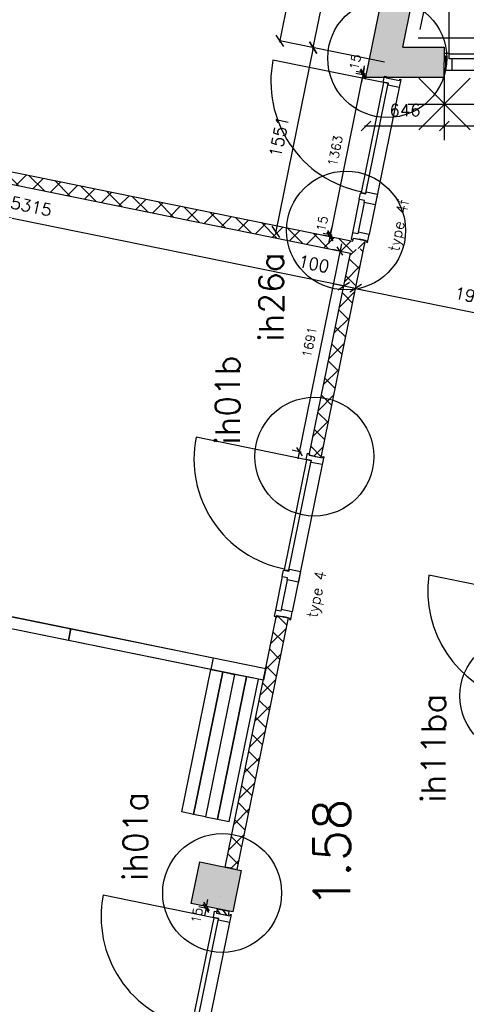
# Model space of a CAD drawing. Extents: x -84256 to 172857, y -58817 to 112048.
# Tile 76 of 90: x 33192 to 36877, y 80991 to 89123. Entities that reach past the tile are written whole.
import ezdxf
from ezdxf.enums import TextEntityAlignment as Align

# ---------------------------------------------------------------- set-up
doc = ezdxf.new("R2010")
doc.units = 0
doc.header["$LTSCALE"] = 50
doc.header["$MEASUREMENT"] = 0
doc.header["$PDMODE"] = 3
doc.header["$PDSIZE"] = 0.001
doc.linetypes.add('DASHDOT', pattern=[25, 12.5, -6.25, 0, -6.25])
doc.linetypes.add('HIDDEN2', pattern=[0.1875, 0.125, -0.0625])
doc.layers.get('0').update_dxf_attribs({"linetype": 'CONTINUOUS'})
doc.layers.get('DEFPOINTS').update_dxf_attribs({"linetype": 'CONTINUOUS'})
for name, color, linetype in [('00', 7, 'CONTINUOUS'), ('_BRANDCOMPART', 6, 'DASHDOT'), ('_DETAILNUMMERS', 4, 'CONTINUOUS'), ('_DETAILNUMMERSTEKST', 4, 'CONTINUOUS'), ('_INTERIEUR', 7, 'CONTINUOUS'), ('A--A21--_F-2--', 7, 'CONTINUOUS'), ('A--A21--_F12--', 7, 'CONTINUOUS'), ('A--A21--_F123-', 9, 'CONTINUOUS'), ('A--A22--_F123-', 9, 'CONTINUOUS'), ('A--A28--_F12--', 7, 'CONTINUOUS'), ('A--L21--', 3, 'CONTINUOUS'), ('A--L21--_F-23-', 7, 'CONTINUOUS'), ('A--L21--_F12--', 7, 'CONTINUOUS'), ('A--L22--', 7, 'CONTINUOUS'), ('A--L22--_F-2--', 7, 'CONTINUOUS'), ('A--L28--', 7, 'CONTINUOUS'), ('A--L28--_F12--', 7, 'CONTINUOUS'), ('A--L32--', 7, 'CONTINUOUS'), ('A--L32--_F123-', 1, 'CONTINUOUS'), ('A--L32--_F123-DRAAIR', 7, 'CONTINUOUS'), ('A--L32AC1_BINNENKOZIJN', 1, 'HIDDEN2'), ('A--L90--', 7, 'CONTINUOUS'), ('A--M$1A-_F123-', 1, 'CONTINUOUS'), ('A--M1$A-_F123-', 1, 'CONTINUOUS'), ('A--T$1A-_F123-_R', 4, 'CONTINUOUS'), ('TEKSTKOZIJNMERK', 2, 'CONTINUOUS'), ('X--LR---_CP', 7, 'CONTINUOUS')]:
    doc.layers.add(name, color=color, linetype=linetype)
doc.styles.add('ALFA-0_25', font='ROMANS')
doc.styles.add('B-01', font='SIMPLEX.SHX', dxfattribs={"width": 0.8, "height": 4.5})
doc.styles.add('HIEMSTRA', font='romans.shx')
doc.dimstyles.new('BEILEN', dxfattribs={"dimscale": 40, "dimtxt": 2.5, "dimasz": 2, "dimexe": 0.3, "dimexo": 0.3, "dimgap": 2, "dimtad": 1, "dimdec": 0, "dimzin": 0, "dimdsep": 46, "dimtxsty": 'HIEMSTRA', "dimblk1": 'OBLIQUE', "dimblk2": 'OBLIQUE', "dimsah": 1, "dimcen": -0.09, "dimdle": 0.3, "dimse1": 1, "dimclrd": 2, "dimclre": 2, "dimclrt": 3, "dimadec": 0, "dimazin": 0, "dimtfac": 1, "dimtdec": 4, "dimtofl": 0, "dimtmove": 2, "dimatfit": 3, "dimldrblk": 'OBLIQUE', "dimfxl": 1, "dimtvp": 625, "dimtolj": 1, "dimtzin": 0, "dimarcsym": 0})
doc.dimstyles.get("Standard").update_dxf_attribs({"dimscale": 40, "dimtxt": 2.5, "dimasz": 2, "dimexe": 0.3, "dimexo": 0.3, "dimgap": 2, "dimtad": 0, "dimdec": 0, "dimzin": 0, "dimdsep": 46, "dimtxsty": 'HIEMSTRA', "dimblk1": 'OBLIQUE', "dimblk2": 'OBLIQUE', "dimsah": 1, "dimcen": -0.09, "dimdle": 0.3, "dimse1": 1, "dimclrd": 2, "dimclre": 2, "dimclrt": 3, "dimadec": 0, "dimazin": 0, "dimtfac": 1, "dimtdec": 4, "dimtix": 1, "dimtmove": 0, "dimatfit": 3, "dimldrblk": 'OBLIQUE', "dimfxl": 1, "dimtvp": 625, "dimtolj": 1, "dimtzin": 0, "dimarcsym": 0})
doc.dimstyles.new('STANDARD$0', dxfattribs={"dimscale": 50, "dimtxt": 2.5, "dimasz": 2, "dimexe": 2, "dimexo": 0, "dimgap": 2, "dimtad": 1, "dimdec": 0, "dimzin": 0, "dimdsep": 46, "dimtxsty": 'ALFA-0_25', "dimblk1": 'OBLIQUE', "dimblk2": 'OBLIQUE', "dimsah": 1, "dimcen": -3, "dimdle": 2, "dimclrd": 1, "dimclre": 1, "dimclrt": 2, "dimadec": 0, "dimazin": 0, "dimtfac": 0.666667, "dimtofl": 0, "dimtmove": 2, "dimatfit": 3, "dimldrblk": 'OBLIQUE', "dimfxl": 1, "dimtvp": 0.833333, "dimtolj": 1, "dimtzin": 0, "dimarcsym": 0})

# ---------------------------------------------------------------- blocks, each defined once
blk = doc.blocks.new('*U1195')
at = {"layer": 'A--A22--_F123-', "linetype": 'Continuous'}
h = blk.add_hatch(dxfattribs=at)
h.set_pattern_fill('ALFAKRS', color=256, scale=120, style=0)
h.set_pattern_definition([(45, (-34937, -82114.17), (-84.85281, 84.85281), []), (135, (-34937, -82114.17), (-84.85281, -84.85281), [])])
h.paths.add_polyline_path([(0, 0), (-49, 10), (374.6, 2089.3), (423.6, 2079.3), (472.6, 2069.3), (49, -10)])
at = {"layer": 'A--L22--_F-2--', "color": 2, "linetype": 'Continuous'}
for points in [[(0, 0), (-49, 10), (374.6, 2089.3), (423.6, 2079.3)], [(0, 0), (49, -10), (472.6, 2069.3), (423.6, 2079.3)]]:
    blk.add_lwpolyline(points, dxfattribs=at)
blk = doc.blocks.new('*U1194')
at = {"layer": 'A--A22--_F123-', "linetype": 'Continuous'}
h = blk.add_hatch(dxfattribs=at)
h.set_pattern_fill('ALFAKRS', color=256, scale=120, style=0)
h.set_pattern_definition([(45, (-29123.75, -81282.78), (-84.85281, 84.85281), []), (135, (-29123.75, -81282.78), (-84.85281, -84.85281), [])])
h.paths.add_polyline_path([(0, 0), (10, 49), (5380, -1044.9), (5419, -1103.9), (5360.1, -1142.9), (-10, -49)])
at = {"layer": 'A--L22--_F-2--', "color": 2, "linetype": 'Continuous'}
for points in [[(0, 0), (-10, -49), (5360.1, -1142.9), (5360.1, -1142.9)], [(0, 0), (10, 49), (5380, -1044.9), (5380, -1044.9)]]:
    blk.add_lwpolyline(points, dxfattribs=at)
blk = doc.blocks.new('dr_930type4')
at = {"layer": 'A--L32--_F123-', "color": 1}
for p, q in [((67, 0), (1307, 0)), ((1038, -139), (1322, -139)), ((1057, -93.8), (1307, -93.8))]:
    blk.add_line(p, q, dxfattribs=at)
at = {"layer": 'A--L32--_F123-'}
for points in [[(0, -9), (0, 0), (67, 0), (67, -93.8), (52, -93.8), (52, -139), (0, -139), (0, -121), (12, -121), (12, -9), (0, -9)], [(969, 0), (1055, 0), (1057, 0), (1057, -93.8), (1057, -93.8), (1040, -93.8), (1040, -137), (1038, -139), (986, -139), (984, -137), (984, -93.8), (969, -93.8), (967, -93.8), (967, 0)], [(1374, -9), (1374, 0), (1307, 0), (1307, -93.8), (1322, -93.8), (1322, -139), (1374, -139), (1374, -121), (1362, -121), (1362, -9), (1374, -9)], [(54, -95.6), (54, -135.6), (980.1, -135.6), (977.1, -95.6), (54, -95.6)]]:
    blk.add_lwpolyline(points, close=True, dxfattribs=at)
blk.add_point((1374, 0), dxfattribs=at)
blk.add_point((1374, 0), dxfattribs=at)
at = {"layer": 'A--L32--_F123-DRAAIR', "color": 1}
blk.add_lwpolyline([(54, -135.6), (54, -1065.6, 0.414214), (973, -135.8)], format="xyb", dxfattribs=at)
at = {"layer": 'X--LR---_CP', "color": 1, "linetype": 'Continuous'}
blk.add_point((0, 0), dxfattribs=at)
at = {"layer": 'X--LR---_CP', "color": 1}
blk.add_point((982, 0), dxfattribs=at)
blk = doc.blocks.new('*U1174')
at = {"layer": 'A--A22--_F123-', "linetype": 'Continuous'}
h = blk.add_hatch(dxfattribs=at)
h.set_pattern_fill('ALFAKRS', color=256, scale=120, style=0)
h.set_pattern_definition([(45, (-35979.93, -87234.03), (-84.85281, 84.85281), []), (135, (-35979.93, -87234.03), (-84.85281, -84.85281), [])])
h.paths.add_polyline_path([(0, 0), (-39, 59), (-33.6, 85.4), (15.4, 75.5), (64.4, 65.5), (49, -10)])
at = {"layer": 'A--L22--_F-2--', "color": 2, "linetype": 'Continuous'}
for points in [[(-39, 59), (-39, 59), (-33.6, 85.4), (15.4, 75.5)], [(49, -10), (49, -10), (64.4, 65.5), (15.4, 75.5)]]:
    blk.add_lwpolyline(points, dxfattribs=at)
blk = doc.blocks.new('dr_880 type1')
at = {"layer": 'A--L32--_F123-', "color": 1}
blk.add_line((67, 0), (917, 0), dxfattribs=at)
at = {"layer": 'A--L32--_F123-'}
for points in [[(0, 9), (0, 0), (67, 0), (67, 93.8), (50, 93.8), (50, 139), (0, 139), (0, 121), (12, 121), (12, 9), (0, 9)], [(52, 95.6), (52, 135.6), (932, 135.6), (929, 95.6), (52, 95.6)], [(984, 9), (984, 0), (917, 0), (917, 93.8), (934, 93.8), (934, 139), (984, 139), (984, 121), (972, 121), (972, 9), (984, 9)]]:
    blk.add_lwpolyline(points, close=True, dxfattribs=at)
at = {"layer": 'A--L32--_F123-DRAAIR', "color": 1}
blk.add_lwpolyline([(52, 135.6), (52, 1015.6, -0.381848), (924.9, 135.8)], format="xyb", dxfattribs=at)
at = {"layer": 'X--LR---_CP', "color": 1}
for p in [(12, 121), (12, 9)]:
    blk.add_point(p, dxfattribs=at)
at = {"layer": 'X--LR---_CP', "color": 2}
for p in [(972, 121), (972, 9)]:
    blk.add_point(p, dxfattribs=at)
at = {"layer": 'X--LR---_CP'}
blk.add_point((0, 0), dxfattribs=at)
blk = doc.blocks.new('*U1107')
at = {"layer": 'A--A21--_F123-', "linetype": 'Continuous'}
blk.add_hatch(color=256, dxfattribs=at).paths.add_polyline_path([(0, 0), (-153, -125), (968.3, 5379.8), (1095.9, 5379.8), (1223.4, 5379.8), (153, 125)])
at = {"layer": 'A--A21--_F12--', "color": 8}
for points in [[(0, 0), (-153, -125), (1095.9, 5379.8), (968.3, 5379.8)], [(1095.9, 5379.8), (1223.4, 5379.8), (0, 0), (153, 125)]]:
    blk.add_solid(points, dxfattribs=at)
at = {"layer": 'A--L21--_F12--', "color": 3, "linetype": 'Continuous'}
for points in [[(-153, -125), (-153, -125), (968.3, 5379.8), (1095.9, 5379.8)], [(153, 125), (153, 125), (1223.4, 5379.8), (1095.9, 5379.8)]]:
    blk.add_lwpolyline(points, dxfattribs=at)
blk = doc.blocks.new('*U1091')
at = {"layer": 'A--A21--_F123-', "linetype": 'Continuous'}
blk.add_hatch(color=256, dxfattribs=at).paths.add_polyline_path([(0, 0), (-153, -125), (493, -125), (493, 0), (493, 125), (153, 125)])
at = {"layer": 'A--A21--_F12--', "color": 8}
for points in [[(493, 0), (493, 125), (0, 0), (153, 125)], [(0, 0), (-153, -125), (493, 0), (493, -125)]]:
    blk.add_solid(points, dxfattribs=at)
at = {"layer": 'A--L21--_F12--', "color": 3, "linetype": 'Continuous'}
for points in [[(153, 125), (153, 125), (493, 125), (493, 0)], [(-153, -125), (-153, -125), (493, -125), (493, 0)]]:
    blk.add_lwpolyline(points, dxfattribs=at)
blk = doc.blocks.new('Q020437-')
at = {"layer": 'A--A28--_F12--', "color": 8}
for points in [[(-175, -175), (-175, 175), (175, 175)], [(-175, -175), (175, 175), (175, -175)]]:
    blk.add_solid(points, dxfattribs=at)
at = {"layer": 'A--L28--_F12--', "color": 3, "linetype": 'Continuous'}
blk.add_lwpolyline([(-175, -175), (-175, 175), (175, 175), (175, -175)], close=True, dxfattribs=at)
at = {"layer": 'X--LR---_CP'}
for p in [(-175, 0), (-175, 0), (175, 0)]:
    blk.add_point(p, dxfattribs=at)
blk = doc.blocks.new('_OBLIQUE')
at = {"color": 0, "linetype": 'ByBlock'}
blk.add_line((-0.5, -0.5), (0.5, 0.5), dxfattribs=at)
blk = doc.blocks.new('*D217')
at = {"color": 2, "linetype": 'ByBlock', "transparency": 16777216}
blk.add_line((36435.5, 94339.5), (35334.8, 88936.1), dxfattribs=at)
at = {"layer": 'DEFPOINTS', "color": 0, "linetype": 'ByBlock', "transparency": 16777216}
for p in [(36433.1, 94327.7), (35337.2, 88947.9), (35337.2, 88947.9)]:
    blk.add_point(p, dxfattribs=at)
at = {"color": 2, "linetype": 'ByBlock', "transparency": 16777216, "xscale": 80, "yscale": 80, "zscale": 80}
for p, rotation in [((36433.1, 94327.7), 78.48629033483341), ((35337.2, 88947.9), 258.4862903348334)]:
    blk.add_blockref('_OBLIQUE', p, dxfattribs=dict(at, rotation=rotation))
at = {"color": 3, "linetype": 'ByBlock', "transparency": 16777216, "insert": (35757.8, 91663.7), "char_height": 100, "attachment_point": 5, "rotation": 78.48629, "style": 'HIEMSTRA'}
blk.add_mtext('\\A1;5490', dxfattribs=at)
blk = doc.blocks.new('*D223')
at = {"color": 2, "linetype": 'ByBlock', "transparency": 16777216}
for p, q in [((35611, 88879.9), (36384.1, 92674.9)), ((36492.4, 92640.6), (36369.9, 92665.5))]:
    blk.add_line(p, q, dxfattribs=at)
at = {"layer": 'DEFPOINTS', "color": 0, "linetype": 'ByBlock', "transparency": 16777216}
for p in [(36381.7, 92663.1), (36504.2, 92638.2), (35735.9, 88866.7)]:
    blk.add_point(p, dxfattribs=at)
at = {"color": 2, "linetype": 'ByBlock', "transparency": 16777216, "xscale": 80, "yscale": 80, "zscale": 80}
for p, rotation in [((36381.7, 92663.1), 78.48629033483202), ((35613.4, 88891.6), 258.486290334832)]:
    blk.add_blockref('_OBLIQUE', p, dxfattribs=dict(at, rotation=rotation))
at = {"color": 3, "linetype": 'ByBlock', "transparency": 16777216, "insert": (35870.2, 90803.3), "char_height": 100, "attachment_point": 5, "rotation": 78.48629, "style": 'HIEMSTRA'}
blk.add_mtext('\\A1;3849', dxfattribs=at)
blk = doc.blocks.new('*D224')
at = {"color": 2, "linetype": 'ByBlock', "transparency": 16777216}
blk.add_line((35615.8, 88903.4), (35301.4, 87360), dxfattribs=at)
at = {"layer": 'DEFPOINTS', "color": 0, "linetype": 'ByBlock', "transparency": 16777216}
for p in [(35613.4, 88891.6), (35303.8, 87371.8), (35303.8, 87371.8)]:
    blk.add_point(p, dxfattribs=at)
at = {"color": 2, "linetype": 'ByBlock', "transparency": 16777216, "xscale": 80, "yscale": 80, "zscale": 80}
for p, rotation in [((35613.4, 88891.6), 78.48629033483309), ((35303.8, 87371.8), 258.4862903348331)]:
    blk.add_blockref('_OBLIQUE', p, dxfattribs=dict(at, rotation=rotation))
at = {"color": 3, "linetype": 'ByBlock', "transparency": 16777216, "insert": (35331.2, 88157.6), "char_height": 100, "attachment_point": 5, "rotation": 78.48629, "style": 'HIEMSTRA'}
blk.add_mtext('\\A1;1551', dxfattribs=at)
blk = doc.blocks.new('*D237')
at = {"layer": 'A--M$1A-_F123-', "color": 2, "linetype": 'Continuous', "lineweight": -2, "transparency": 16777216}
blk.add_line((35951.8, 86905.7), (37895.9, 86509.7), dxfattribs=at)
at = {"layer": 'DEFPOINTS', "color": 0, "linetype": 'Continuous', "transparency": 16777216}
for p in [(35963.6, 86903.3), (37884.1, 86512.1), (37884.1, 86512.1)]:
    blk.add_point(p, dxfattribs=at)
at = {"layer": 'A--M$1A-_F123-', "color": 2, "linetype": 'Continuous', "lineweight": -2, "transparency": 16777216, "xscale": 80, "yscale": 80, "zscale": 80}
for p, rotation in [((35963.6, 86903.3), 168.4862903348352), ((37884.1, 86512.1), 348.4862903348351)]:
    blk.add_blockref('_OBLIQUE', p, dxfattribs=dict(at, rotation=rotation))
at = {"layer": 'A--M$1A-_F123-', "color": 3, "linetype": 'Continuous', "transparency": 16777216, "insert": (36949.8, 86835.1), "char_height": 100, "attachment_point": 5, "rotation": 348.48629, "style": 'HIEMSTRA'}
blk.add_mtext('\\A1;1960', dxfattribs=at)
blk = doc.blocks.new('*D307')
at = {"color": 2, "linetype": 'ByBlock', "transparency": 16777216}
for p, q in [((35865.6, 86923.3), (35787.2, 86939.2)), ((35963.6, 86903.3), (35865.6, 86923.3)), ((35963.6, 86903.3), (36042, 86887.3))]:
    blk.add_line(p, q, dxfattribs=at)
at = {"layer": 'DEFPOINTS', "color": 0, "linetype": 'ByBlock', "transparency": 16777216}
for p in [(35865.6, 86923.3), (35865.6, 86923.3), (35963.6, 86903.3)]:
    blk.add_point(p, dxfattribs=at)
at = {"color": 2, "linetype": 'ByBlock', "transparency": 16777216, "xscale": 80, "yscale": 80, "zscale": 80}
for p, rotation in [((35865.6, 86923.3), 348.4862903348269), ((35963.6, 86903.3), 168.4862903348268)]:
    blk.add_blockref('_OBLIQUE', p, dxfattribs=dict(at, rotation=rotation))
at = {"color": 3, "linetype": 'ByBlock', "transparency": 16777216, "insert": (35618.5, 87106.3), "char_height": 100, "attachment_point": 5, "rotation": 348.48629, "style": 'HIEMSTRA'}
blk.add_mtext('\\A1;100', dxfattribs=at)
blk = doc.blocks.new('*D308')
at = {"color": 2, "linetype": 'ByBlock', "transparency": 16777216}
blk.add_line((35877.4, 86920.9), (30645.8, 87986.5), dxfattribs=at)
at = {"layer": 'DEFPOINTS', "color": 0, "linetype": 'ByBlock', "transparency": 16777216}
for p in [(30657.5, 87984.1), (30657.5, 87984.1), (35865.6, 86923.3)]:
    blk.add_point(p, dxfattribs=at)
at = {"color": 2, "linetype": 'ByBlock', "transparency": 16777216, "xscale": 80, "yscale": 80, "zscale": 80}
for p, rotation in [((30657.5, 87984.1), 168.4862903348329), ((35865.6, 86923.3), 348.4862903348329)]:
    blk.add_blockref('_OBLIQUE', p, dxfattribs=dict(at, rotation=rotation))
at = {"color": 3, "linetype": 'ByBlock', "transparency": 16777216, "insert": (33287.5, 87581.1), "char_height": 100, "attachment_point": 5, "rotation": 348.48629, "style": 'HIEMSTRA'}
blk.add_mtext('\\A1;5315', dxfattribs=at)
blk = doc.blocks.new('*D341')
at = {"layer": 'A--M$1A-_F123-', "color": 2, "linetype": 'Continuous', "lineweight": -2, "transparency": 16777216}
for p, q in [((23981.9, 29671.5), (23903.5, 29687.4)), ((23978.7, 29655.8), (23984.3, 29683.2)), ((24079.9, 29651.5), (23981.9, 29671.5)), ((24079.9, 29651.5), (24158.2, 29635.5))]:
    blk.add_line(p, q, dxfattribs=at)
at = {"layer": 'DEFPOINTS', "color": 0, "linetype": 'Continuous', "transparency": 16777216}
for p in [(23976.3, 29644), (23981.9, 29671.5), (24074.3, 29624)]:
    blk.add_point(p, dxfattribs=at)
at = {"layer": 'A--M$1A-_F123-', "color": 2, "linetype": 'Continuous', "lineweight": -2, "transparency": 16777216, "xscale": 80, "yscale": 80, "zscale": 80}
for p, rotation in [((23981.9, 29671.5), 348.4862903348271), ((24079.9, 29651.5), 168.4862903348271)]:
    blk.add_blockref('_OBLIQUE', p, dxfattribs=dict(at, rotation=rotation))
at = {"layer": 'A--M$1A-_F123-', "color": 3, "linetype": 'Continuous', "transparency": 16777216, "insert": (36506, 90903.8), "char_height": 100, "attachment_point": 5, "rotation": 348.48629, "style": 'HIEMSTRA'}
blk.add_mtext('\\A1;100', dxfattribs=at)
blk = doc.blocks.new('*D371')
at = {"layer": 'A--M$1A-_F123-', "color": 2, "linetype": 'Continuous', "lineweight": -2, "transparency": 16777216}
for p, q in [((36036.3, 88245.8), (36706.3, 88245.8)), ((36694.3, 88267.3), (36694.3, 88233.8))]:
    blk.add_line(p, q, dxfattribs=at)
at = {"layer": 'DEFPOINTS', "color": 0, "linetype": 'Continuous', "transparency": 16777216}
for p in [(36048.3, 88279.3), (36694.3, 88279.3), (36694.3, 88245.8)]:
    blk.add_point(p, dxfattribs=at)
at = {"layer": 'A--M$1A-_F123-', "color": 2, "linetype": 'Continuous', "lineweight": -2, "transparency": 16777216, "xscale": 80, "yscale": 80, "zscale": 80, "rotation": 180}
blk.add_blockref('_OBLIQUE', (36048.3, 88245.8), dxfattribs=at)
at = {"layer": 'A--M$1A-_F123-', "color": 2, "linetype": 'Continuous', "lineweight": -2, "transparency": 16777216, "xscale": 80, "yscale": 80, "zscale": 80}
blk.add_blockref('_OBLIQUE', (36694.3, 88245.8), dxfattribs=at)
at = {"layer": 'A--M$1A-_F123-', "color": 3, "linetype": 'Continuous', "transparency": 16777216, "insert": (36371.3, 88375.8), "char_height": 100, "attachment_point": 5, "style": 'HIEMSTRA'}
blk.add_mtext('\\A1;646', dxfattribs=at)
blk = doc.blocks.new('*D372')
at = {"layer": 'A--M$1A-_F123-', "color": 2, "linetype": 'Continuous', "lineweight": -2, "transparency": 16777216}
blk.add_line((36682.3, 88245.8), (38106.3, 88245.8), dxfattribs=at)
at = {"layer": 'DEFPOINTS', "color": 0, "linetype": 'Continuous', "transparency": 16777216}
for p in [(36694.3, 88245.8), (38094.3, 88245.8), (38094.3, 88245.8)]:
    blk.add_point(p, dxfattribs=at)
at = {"layer": 'A--M$1A-_F123-', "color": 2, "linetype": 'Continuous', "lineweight": -2, "transparency": 16777216, "xscale": 80, "yscale": 80, "zscale": 80, "rotation": 180}
blk.add_blockref('_OBLIQUE', (36694.3, 88245.8), dxfattribs=at)
at = {"layer": 'A--M$1A-_F123-', "color": 2, "linetype": 'Continuous', "lineweight": -2, "transparency": 16777216, "xscale": 80, "yscale": 80, "zscale": 80}
blk.add_blockref('_OBLIQUE', (38094.3, 88245.8), dxfattribs=at)
at = {"layer": 'A--M$1A-_F123-', "color": 3, "linetype": 'Continuous', "transparency": 16777216, "insert": (37394.3, 88375.8), "char_height": 100, "attachment_point": 5, "style": 'HIEMSTRA'}
blk.add_mtext('\\A1;1400', dxfattribs=at)
blk = doc.blocks.new('*U922')
at = {"layer": 'A--A22--_F123-', "linetype": 'Continuous'}
h = blk.add_hatch(dxfattribs=at)
h.set_pattern_fill('ALFAKRS', color=256, scale=120, style=0)
h.set_pattern_definition([(45, (-35630.02, -85516.3), (-84.85281, 84.85281), []), (135, (-35630.02, -85516.3), (-84.85281, -84.85281), [])])
h.paths.add_polyline_path([(0, 0), (-49, 10), (290.9, 1678.7), (349.9, 1717.7), (398.9, 1707.7), (49, -10)])
at = {"layer": 'A--L22--_F-2--', "color": 2, "linetype": 'Continuous'}
for points in [[(0, 0), (49, -10), (398.9, 1707.7), (398.9, 1707.7)], [(0, 0), (-49, 10), (290.9, 1678.7), (290.9, 1678.7)]]:
    blk.add_lwpolyline(points, dxfattribs=at)
blk = doc.blocks.new('q027010-')
at = {"layer": 'A--A21--_F-2--', "linetype": 'Continuous'}
h = blk.add_hatch(dxfattribs=at)
h.set_pattern_fill('ALFALINE', color=9, scale=40, style=0)
h.set_pattern_definition([(45, (0, 0), (-28.284, 28.284), [])])
h.paths.add_polyline_path([(0, 0), (34, 0), (34, 100), (0, 100)])
at = {"layer": 'A--L21--_F-23-', "color": 2, "linetype": 'Continuous'}
blk.add_lwpolyline([(0, 0), (34, 0), (34, 100), (0, 100)], close=True, dxfattribs=at)
at = {"layer": 'X--LR---_CP', "color": 1, "linetype": 'Continuous'}
blk.add_point((0, 0), dxfattribs=at)
blk = doc.blocks.new('*D490')
at = {"layer": 'A--M1$A-_F123-', "color": 1, "lineweight": -2, "transparency": 16777216}
for p, q in [((35766.9, 87328.5), (35692.5, 87343.4)), ((35769.8, 87343.2), (35695.4, 87358.1)), ((35754.3, 87346.3), (35766.1, 87405.2)), ((35751.3, 87331.6), (35739.5, 87272.8))]:
    blk.add_line(p, q, dxfattribs=at)
at = {"layer": 'DEFPOINTS', "color": 0, "transparency": 16777216}
for p in [(35769.8, 87343.2), (35751.3, 87331.6), (35766.9, 87328.5)]:
    blk.add_point(p, dxfattribs=at)
at = {"layer": 'A--M1$A-_F123-', "color": 1, "lineweight": -2, "transparency": 16777216, "xscale": 59.99999999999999, "yscale": 59.99999999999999, "zscale": 59.99999999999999}
for p, rotation in [((35751.3, 87331.6), 78.64975917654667), ((35754.3, 87346.3), 258.6497591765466)]:
    blk.add_blockref('_OBLIQUE', p, dxfattribs=dict(at, rotation=rotation))
at = {"layer": 'A--M1$A-_F123-', "color": 2, "transparency": 16777216, "insert": (35687.8, 87437.3), "char_height": 75, "attachment_point": 5, "rotation": 78.64976, "style": 'ALFA-0_25'}
blk.add_mtext('\\A1;15', dxfattribs=at)
blk = doc.blocks.new('*D491')
at = {"layer": 'A--M1$A-_F123-', "color": 1, "lineweight": -2, "transparency": 16777216}
for p, q in [((35847.6, 87271.2), (35486.1, 85496.6)), ((35851.1, 87209.2), (35776.8, 87224.4)), ((35513.6, 85552.3), (35439.3, 85567.4))]:
    blk.add_line(p, q, dxfattribs=at)
at = {"layer": 'DEFPOINTS', "color": 0, "transparency": 16777216}
for p in [(35851.1, 87209.2), (35498.1, 85555.4), (35513.6, 85552.3, 0)]:
    blk.add_point(p, dxfattribs=at)
at = {"layer": 'A--M1$A-_F123-', "color": 1, "lineweight": -2, "transparency": 16777216, "xscale": 60, "yscale": 60, "zscale": 60}
for p, rotation in [((35835.6, 87212.4), 78.48774037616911), ((35498.1, 85555.4), 258.4877403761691)]:
    blk.add_blockref('_OBLIQUE', p, dxfattribs=dict(at, rotation=rotation))
at = {"layer": 'A--M1$A-_F123-', "color": 2, "transparency": 16777216, "insert": (35582.7, 86460.4), "char_height": 75, "attachment_point": 5, "rotation": 78.48774, "style": 'ALFA-0_25'}
blk.add_mtext('\\A1;1691', dxfattribs=at)
blk = doc.blocks.new('*D492')
at = {"layer": 'A--M1$A-_F123-', "color": 1, "lineweight": -2, "transparency": 16777216}
for p, q in [((34748.3, 81795.4), (34673.5, 81810.5)), ((34732.3, 81798.6), (34744.1, 81857.5)), ((34745.3, 81780.7), (34670.5, 81795.7)), ((34729.4, 81783.9), (34717.6, 81725.1))]:
    blk.add_line(p, q, dxfattribs=at)
at = {"layer": 'DEFPOINTS', "color": 0, "transparency": 16777216}
for p in [(34729.4, 81783.9), (34745.3, 81780.7), (34748.3, 81795.4)]:
    blk.add_point(p, dxfattribs=at)
at = {"layer": 'A--M1$A-_F123-', "color": 1, "lineweight": -2, "transparency": 16777216, "xscale": 60, "yscale": 60, "zscale": 60}
for p, rotation in [((34729.4, 81783.9), 78.64955710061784), ((34732.3, 81798.6), 258.6495571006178)]:
    blk.add_blockref('_OBLIQUE', p, dxfattribs=dict(at, rotation=rotation))
at = {"layer": 'A--M1$A-_F123-', "color": 2, "transparency": 16777216, "insert": (34654.5, 81725.7), "char_height": 75, "attachment_point": 5, "rotation": 78.64956, "style": 'ALFA-0_25'}
blk.add_mtext('\\A1;15', dxfattribs=at)
blk = doc.blocks.new('*U908')
at = {"layer": 'A--A22--_F123-', "linetype": 'Continuous'}
h = blk.add_hatch(dxfattribs=at)
h.set_pattern_fill('ALFAKRS', color=256, scale=120, style=0)
h.set_pattern_definition([(45, (-30722.89, -88304.9), (-84.85281, 84.85281), []), (135, (-30722.89, -88304.9), (-84.85281, -84.85281), [])])
h.paths.add_polyline_path([(0, 0), (10, 49), (5218, -1011.9), (5257, -1070.9), (5198.1, -1109.9), (-10, -49)])
at = {"layer": 'A--L22--_F-2--', "color": 2, "linetype": 'Continuous'}
for points in [[(0, 0), (-10, -49), (5198.1, -1109.9), (5198.1, -1109.9)], [(0, 0), (10, 49), (5218, -1011.9), (5218, -1011.9)]]:
    blk.add_lwpolyline(points, dxfattribs=at)
blk = doc.blocks.new('*D531')
at = {"layer": 'A--M1$A-_F123-', "color": 1, "lineweight": -2, "transparency": 16777216}
for p, q in [((36026.3, 88681.9), (36038.1, 88740.7)), ((36038.9, 88664), (35964.5, 88679)), ((36041.8, 88678.7), (35967.4, 88693.7)), ((36023.3, 88667.2), (36011.5, 88608.3))]:
    blk.add_line(p, q, dxfattribs=at)
at = {"layer": 'DEFPOINTS', "color": 0, "transparency": 16777216}
for p in [(36023.3, 88667.2), (36038.9, 88664), (36041.8, 88678.7)]:
    blk.add_point(p, dxfattribs=at)
at = {"layer": 'A--M1$A-_F123-', "color": 1, "lineweight": -2, "transparency": 16777216, "xscale": 59.99999999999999, "yscale": 59.99999999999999, "zscale": 59.99999999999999}
for p, rotation in [((36023.3, 88667.2), 78.64975917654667), ((36026.3, 88681.9), 258.6497591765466)]:
    blk.add_blockref('_OBLIQUE', p, dxfattribs=dict(at, rotation=rotation))
at = {"layer": 'A--M1$A-_F123-', "color": 2, "transparency": 16777216, "insert": (35959.8, 88772.9), "char_height": 75, "attachment_point": 5, "rotation": 78.64976, "style": 'ALFA-0_25'}
blk.add_mtext('\\A1;15', dxfattribs=at)
blk = doc.blocks.new('*D532')
at = {"layer": 'A--M1$A-_F123-', "color": 1, "lineweight": -2, "transparency": 16777216}
for p, q in [((36035.3, 88726.2), (35739.3, 87272.8)), ((36038.9, 88664.3), (35964.6, 88679.4)), ((35766.8, 87328.5), (35692.5, 87343.6))]:
    blk.add_line(p, q, dxfattribs=at)
at = {"layer": 'DEFPOINTS', "color": 0, "transparency": 16777216}
for p in [(36038.9, 88664.3), (35751.3, 87331.6), (35766.8, 87328.5)]:
    blk.add_point(p, dxfattribs=at)
at = {"layer": 'A--M1$A-_F123-', "color": 1, "lineweight": -2, "transparency": 16777216}
for p, xscale, yscale, zscale, rotation in [((36023.4, 88667.4), 60, 60, 60, 78.48808904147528), ((35751.3, 87331.6), 59.99999999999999, 59.99999999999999, 59.99999999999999, 258.4880890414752)]:
    blk.add_blockref('_OBLIQUE', p, dxfattribs=dict(at, xscale=xscale, yscale=yscale, zscale=zscale, rotation=rotation))
at = {"layer": 'A--M1$A-_F123-', "color": 2, "transparency": 16777216, "insert": (35795.9, 88040.1), "char_height": 75, "attachment_point": 5, "rotation": 78.48809, "style": 'ALFA-0_25'}
blk.add_mtext('\\A1;1363', dxfattribs=at)
blk = doc.blocks.new('DETAILNR')
at = {"layer": '_DETAILNUMMERS'}
blk.add_circle((32.9, -23.2), 490.7, dxfattribs=at)
at = {"layer": 'X--LR---_CP'}
blk.add_point((0, 0), dxfattribs=at)
at = {"layer": '_DETAILNUMMERSTEKST', "style": 'ALFA-0_25'}
blk.add_attdef('DETAILNR', text='', height=200, rotation=90, dxfattribs=at).set_placement((-618.4, 223.8), align=Align.RIGHT)
blk = doc.blocks.new('fijn_schuurwerk')
at = {"layer": '00', "color": 4}
for p, q in [((-0.000025, 300), (-0.000025, -300)), ((-212.132075, 212.132), (212.132025, -212.132)), ((-212.131875, -212.132), (212.132025, 212.13215)), ((-299.999975, 0), (299.999975, 0))]:
    blk.add_line(p, q, dxfattribs=at)

msp = doc.modelspace()

# ---------------------------------------------------------------- linework, layer by layer
at = {"layer": '_BRANDCOMPART'}
msp.add_lwpolyline([(37866.8, 95780.1), (36480, 88971.9), (39218.8, 88971.9), (40494.1, 95381.1)], dxfattribs=at)
at = {"layer": '_INTERIEUR', "linetype": 'Continuous'}
for points in [[(30085.8, 84811.8), (35222.3, 83765.4), (35202.4, 83667.5), (30065.8, 84713.8)], [(33613.4, 84093.9), (33593.4, 83995.8), (32417.7, 84236.1), (32437.7, 84334.1)], [(34789.1, 83853.7), (34769.1, 83755.6), (33593.4, 83995.8), (33613.4, 84093.9)]]:
    msp.add_lwpolyline(points, close=True, dxfattribs=at)
at = {"layer": 'A--L32--_F123-', "color": 1}
msp.add_line((36761.3, 88704.7), (38073.3, 88704.7), dxfattribs=at)
at = {"layer": 'A--L32--_F123-'}
for points in [[(36694.3, 88713.7), (36694.3, 88704.7), (36761.3, 88704.7), (36761.3, 88798.5), (36736.3, 88798.5), (36736.3, 88843.7), (36694.3, 88843.7), (36694.3, 88825.7), (36706.3, 88825.7), (36706.3, 88713.7), (36694.3, 88713.7)], [(36736.3, 88800.3), (36736.3, 88840.3), (37667.3, 88840.3), (37667.3, 88800.3), (36736.3, 88800.3)]]:
    msp.add_lwpolyline(points, close=True, dxfattribs=at)
at = {"layer": 'A--L32--_F123-DRAAIR', "color": 1}
msp.add_lwpolyline([(36736.3, 88840.3), (36736.3, 89770.3, -0.405181), (37667.3, 88840.3)], format="xyb", dxfattribs=at)
at = {"layer": 'A--L32AC1_BINNENKOZIJN', "linetype": 'Continuous'}
for points in [[(34769.2, 83755.7), (34867.2, 83735.7), (34627, 82560), (34529, 82580)], [(34867.2, 83735.7), (34965.3, 83715.6), (34725.1, 82539.9), (34627, 82560)], [(35063.3, 83695.6), (34965.3, 83715.6), (34725.1, 82539.9), (34823.1, 82519.9)], [(35161.4, 83675.6), (35063.3, 83695.6), (34823.1, 82519.9), (34921.2, 82499.9)]]:
    msp.add_lwpolyline(points, close=True, dxfattribs=at)
at = {"layer": 'A--M$1A-_F123-', "linetype": 'Continuous'}
msp.add_line((36201.3, 88771.9), (35337.2, 88947.9), dxfattribs=at)
at = {"layer": 'X--LR---_CP', "linetype": 'Continuous'}
msp.add_point((36688.3, 88700), dxfattribs=at)
msp.add_point((36688.3, 88700), dxfattribs=at)
at = {"layer": 'X--LR---_CP', "color": 1, "linetype": 'Continuous'}
msp.add_point((36786.3, 88704.7), dxfattribs=at)

# ---------------------------------------------------------------- block references
at = {"layer": '00'}
ref = msp.add_blockref('DETAILNR', (36201.3, 88771.9), dxfattribs=dict(at, rotation=90))
ref.add_attrib('DETAILNR', 'ih26b', dxfattribs={"layer": '_DETAILNUMMERSTEKST', "height": 200, "rotation": 90, "style": 'ALFA-0_25'}).set_placement((35746, 89918.7), align=Align.RIGHT)
ref = msp.add_blockref('DETAILNR', (35861.6, 87348.8), dxfattribs=dict(at, rotation=90))
ref.add_attrib('DETAILNR', 'ih26a', dxfattribs={"layer": '_DETAILNUMMERSTEKST', "height": 200, "rotation": 90, "style": 'ALFA-0_25'}).set_placement((35367.4, 87200.4), align=Align.RIGHT)
ref = msp.add_blockref('DETAILNR', (35599.7, 85481.7), dxfattribs=dict(at, rotation=90))
ref.add_attrib('DETAILNR', 'ih01b', dxfattribs={"layer": '_DETAILNUMMERSTEKST', "height": 200, "rotation": 90, "style": 'ALFA-0_25'}).set_placement((35007, 86349.9), align=Align.RIGHT)
ref = msp.add_blockref('DETAILNR', (37291.6, 83504.9), dxfattribs=dict(at, rotation=90))
ref.add_attrib('DETAILNR', 'ih11ba', dxfattribs={"layer": '_DETAILNUMMERSTEKST', "height": 200, "rotation": 90, "style": 'ALFA-0_25'}).set_placement((36706.2, 83555.2), align=Align.RIGHT)
ref = msp.add_blockref('DETAILNR', (34839.2, 81877.4), dxfattribs=dict(at, rotation=90))
ref.add_attrib('DETAILNR', 'ih01a', dxfattribs={"layer": '_DETAILNUMMERSTEKST', "height": 200, "rotation": 90, "style": 'ALFA-0_25'}).set_placement((34246.4, 82745.7), align=Align.RIGHT)
at = {"layer": 'A--L21--', "linetype": 'Continuous'}
for name, p in [('*U1107', (36201.3, 88771.9)), ('*U1091', (36201.3, 88771.9)), ('*U1174', (35979.9, 87234)), ('*U922', (35630, 85516.3)), ('*U1195', (34937, 82114.2)), ('*U1194', (29123.7, 81282.8))]:
    msp.add_blockref(name, p, dxfattribs=at)
at = {"layer": 'A--L21--', "color": 1, "rotation": 78.4862903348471}
msp.add_blockref('q027010-', (34913.5, 81724), dxfattribs=at)
at = {"layer": 'A--L22--'}
msp.add_blockref('*U908', (30722.9, 88304.9), dxfattribs=at)
at = {"layer": 'A--L28--', "linetype": 'Continuous', "rotation": 348.4862903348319}
msp.add_blockref('Q020437-', (34813.9, 81960.7), dxfattribs=at)
at = {"layer": 'A--L32--', "linetype": 'Continuous'}
for p, rotation in [((36336.7, 88629.9), 258.4862903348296), ((35702, 85513.9, 0), 258.4862903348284), ((34936.4, 81731.6), 258.4862903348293)]:
    msp.add_blockref('dr_930type4', p, dxfattribs=dict(at, rotation=rotation))
at = {"layer": 'A--L32--', "xscale": -1, "rotation": 78.48629033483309}
msp.add_blockref('dr_880 type1', (37573.9, 84382.8), dxfattribs=at)
at = {"layer": 'A--L90--', "rotation": 90}
msp.add_blockref('fijn_schuurwerk', (36697.1, 88426.6), dxfattribs=at)

# ---------------------------------------------------------------- texts
at = {"layer": 'A--T$1A-_F123-_R', "style": 'ALFA-0_25'}
msp.add_text('1.58', height=300, rotation=90, dxfattribs=at).set_placement((35917.2, 81787.5))
at = {"layer": 'TEKSTKOZIJNMERK', "style": 'B-01'}
for s, p in [('type 4f', (36318.3, 87203.9)), ('type 4', (35644.1, 84177.6))]:
    msp.add_text(s, height=90, rotation=78.486, dxfattribs=at).set_placement(p)

# ---------------------------------------------------------------- dimensions: what is measured, and where the dimension line sits
at = {"layer": 'A--M$1A-_F123-', "linetype": 'Continuous'}
for p1, p2, distance, dimstyle, picture, middle in [((36433.1, 94327.7), (35337.2, 88947.9), 0, 'BEILEN', '*D217', (35757.8, 91663.7)), ((35735.9, 88866.7), (36504.2, 92638.2), 125, 'BEILEN', '*D223', (35870.2, 90803.3)), ((24074.3, 29624), (23976.3, 29644), -28, 'Standard', '*D341', (36506, 90903.8)), ((35613.4, 88891.6), (35303.8, 87371.8), 0, 'BEILEN', '*D224', (35331.2, 88157.6)), ((35865.6, 86923.3), (30657.5, 87984.1), 0, 'BEILEN', '*D308', (33287.5, 87581.1)), ((35963.6, 86903.3), (37884.1, 86512.1), 0, 'BEILEN', '*D237', (36949.8, 86835.1))]:
    dim = msp.add_aligned_dim(p1=p1, p2=p2, distance=distance, dimstyle=dimstyle, dxfattribs=at)
    dim.commit()
    dim.dimension.update_dxf_attribs({"geometry": picture, "text_midpoint": middle})
for base, p1, p2, picture, middle in [((36694.3, 88245.8), (36048.3, 88279.3), (36694.3, 88279.3), '*D371', (36371.3, 88375.8)), ((38094.3, 88245.8), (36694.3, 88245.8), (38094.3, 88245.8), '*D372', (37394.3, 88375.8))]:
    dim = msp.add_linear_dim(base=base, p1=p1, p2=p2, dimstyle='Standard', override={"dimtad": 1}, dxfattribs=at)
    dim.commit()
    dim.dimension.update_dxf_attribs({"geometry": picture, "text_midpoint": middle})
dim = msp.add_linear_dim(base=(35865.6, 86923.3), p1=(35963.6, 86903.3), p2=(35865.6, 86923.3), angle=168.48629, dimstyle='BEILEN', dxfattribs=at)
dim.commit()
dim.dimension.update_dxf_attribs({"geometry": '*D307', "text_midpoint": (35618.5, 87106.3), "dimtype": 161})
at = {"layer": 'A--M1$A-_F123-'}
for base, p1, p2, angle, picture, middle in [((36023.3, 88667.2), (36041.8, 88678.7), (36038.9, 88664), 258.64976, '*D531', (35959.8, 88772.9)), ((35751.3, 87331.6), (36038.9, 88664.3), (35766.8, 87328.5), 258.48809, '*D532', (35795.9, 88040.1)), ((35751.3, 87331.6), (35769.8, 87343.2), (35766.9, 87328.5), 258.64976, '*D490', (35687.8, 87437.3)), ((35498.1, 85555.4), (35851.1, 87209.2), (35513.6, 85552.3, 0), 258.48774, '*D491', (35582.7, 86460.4)), ((34729.4, 81783.9), (34748.3, 81795.4), (34745.3, 81780.7), 258.64956, '*D492', (34654.5, 81725.7))]:
    dim = msp.add_linear_dim(base=base, p1=p1, p2=p2, angle=angle, dimstyle='STANDARD$0', override={"dimscale": 30, "dimblk1": 'OBLIQUE', "dimblk2": 'OBLIQUE'}, dxfattribs=at)
    dim.commit()
    dim.dimension.update_dxf_attribs({"geometry": picture, "text_midpoint": middle, "dimtype": 161})

doc.saveas('drawing.dxf')
